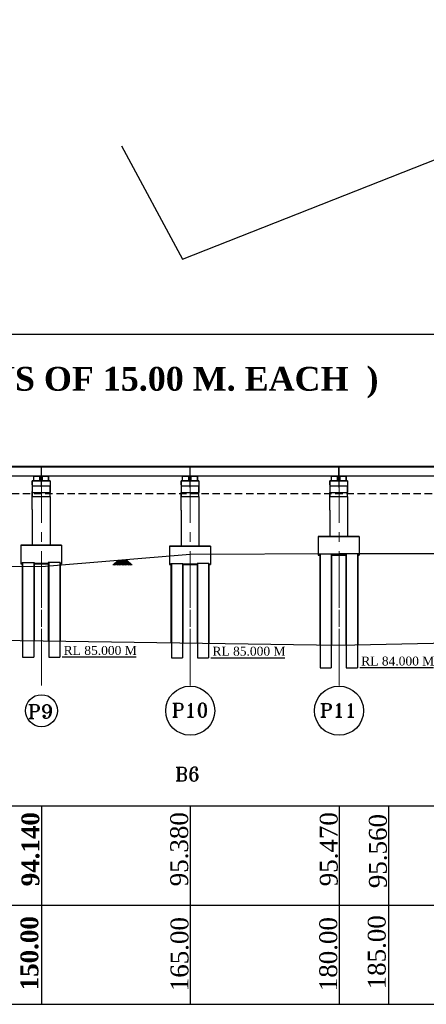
# Model space of a CAD drawing. Header units: millimetres. Extents: x -1995464 to 3071730, y 501735 to 805605.
# Tile 10 of 12: x 2879071 to 2920065, y 706307 to 805605. Entities that reach past the tile are written whole.
import ezdxf

# ---------------------------------------------------------------- set-up
doc = ezdxf.new("R2010")
doc.units = ezdxf.units.MM
doc.header["$MEASUREMENT"] = 0
doc.linetypes.add('CENTER2', pattern=[28.575, 19.05, -3.175, 3.175, -3.175])
doc.linetypes.add('DASHED2', pattern=[0.375, 0.25, -0.125])
for name, color, linetype, lineweight in [('CENTER LINE', 1, 'CENTER2', 13), ('DRAWING', 23, 'Continuous', 15), ('Hatch', 251, 'Continuous', 18)]:
    doc.layers.add(name, color=color, linetype=linetype, lineweight=lineweight)
doc.styles.add('03', font='romant.shx')
doc.styles.get("Standard").update_dxf_attribs({"font": 'times.ttf'})
pattern_1 = [(45, (2708031.11, 778642.408), (-8.8388348, 8.8388348), [])]
pattern_2 = [(45, (2708904.394, 778642.408), (-8.8388348, 8.8388348), [])]
pattern_3 = [(45, (2723031.11, 778642.408), (-8.8388348, 8.8388348), [])]
pattern_4 = [(45, (2723904.394, 778642.408), (-8.8388348, 8.8388348), [])]
pattern_5 = [(45, (2738031.11, 778642.408), (-8.8388348, 8.8388348), [])]
pattern_6 = [(45, (2738904.394, 778642.408), (-8.8388348, 8.8388348), [])]

msp = doc.modelspace()

# ---------------------------------------------------------------- hatches: boundary and pattern name
at = {"lineweight": 25, "ltscale": 2000}
h = msp.add_hatch(dxfattribs=at)
h.set_pattern_fill('AR-CONC', color=0, scale=100)
h.set_pattern_definition([(50, (150000, -120), (717.26018, -62.75213), [75, -825]), (355, (150000, -120), (-138.75133, 752.19213), [60, -660]), (100.451444, (150059.8, -125.2), (578.50885, 689.43999), [63.7402, -701.14211]), (46.1842, (150000, 80), (1067.24133, -165.51928), [112.5, -1237.5]), (96.635635, (150088.9, 66.2), (934.66195, 974.1186), [95.61034, -1051.71376]), (351.184164, (150000, 80), (934.66195, 974.1186), [90, -990]), (21, (150100, 30), (596.90705, -402.61889), [75, -825]), (326, (150100, 30), (243.31533, 725.15005), [60, -660]), (71.451445, (150149.74, -3.55), (840.22238, 322.53115), [63.74019, -701.14211]), (37.5, (150000, -120), (12.159855, 332.893854), [0, -652, 0, -670, 0, -662.5]), (7.5, (150000, -120), (263.069537, 394.41171), [0, -382, 0, -637, 0, -252.5]), (327.5, (149777, -120), (533.822436, -22.554872), [0, -250, 0, -780, 0, -1035]), (317.5, (149677, -120), (583.18617, 100.10498), [0, -325, 0, -518, 0, -735])])
h.paths.add_polyline_path([(2911951.7, 751687.4), (2911265.2, 751687.4), (2911265.2, 751612.4), (2911951.7, 751612.4)])
h = msp.add_hatch(dxfattribs=at)
h.set_pattern_fill('AR-CONC', color=0, scale=100)
h.set_pattern_definition([(50, (120000, -1010), (717.26018, -62.75213), [75, -825]), (355, (120000, -1010), (-138.75133, 752.19213), [60, -660]), (100.451444, (120059.8, -1015.2), (578.50885, 689.43999), [63.7402, -701.14211]), (46.1842, (120000, -810), (1067.24133, -165.51928), [112.5, -1237.5]), (96.635635, (120088.9, -823.8), (934.66195, 974.1186), [95.61034, -1051.71376]), (351.184164, (120000, -810), (934.66195, 974.1186), [90, -990]), (21, (120100, -860), (596.90705, -402.61889), [75, -825]), (326, (120100, -860), (243.31533, 725.15005), [60, -660]), (71.451445, (120149.74, -893.55), (840.22238, 322.53115), [63.74019, -701.14211]), (37.5, (120000, -1010), (12.159855, 332.893854), [0, -652, 0, -670, 0, -662.5]), (7.5, (120000, -1010), (263.069537, 394.41171), [0, -382, 0, -637, 0, -252.5]), (327.5, (119777, -1010), (533.822436, -22.554872), [0, -250, 0, -780, 0, -1035]), (317.5, (119677, -1010), (583.18617, 100.10498), [0, -325, 0, -518, 0, -735])])
h.paths.add_polyline_path([(2881951.7, 750797.4), (2881265.2, 750797.4), (2881265.2, 750722.4), (2881951.7, 750722.4)])
h = msp.add_hatch(dxfattribs=at)
h.set_pattern_fill('AR-CONC', color=0, scale=100)
h.set_pattern_definition([(50, (135000, -1085), (717.26018, -62.75213), [75, -825]), (355, (135000, -1085), (-138.75133, 752.19213), [60, -660]), (100.451444, (135059.8, -1090.2), (578.50885, 689.43999), [63.7402, -701.14211]), (46.1842, (135000, -885), (1067.24133, -165.51928), [112.5, -1237.5]), (96.635635, (135088.9, -898.8), (934.66195, 974.1186), [95.61034, -1051.71376]), (351.184164, (135000, -885), (934.66195, 974.1186), [90, -990]), (21, (135100, -935), (596.90705, -402.61889), [75, -825]), (326, (135100, -935), (243.31533, 725.15005), [60, -660]), (71.451445, (135149.74, -968.55), (840.22238, 322.53115), [63.74019, -701.14211]), (37.5, (135000, -1085), (12.159855, 332.893854), [0, -652, 0, -670, 0, -662.5]), (7.5, (135000, -1085), (263.069537, 394.41171), [0, -382, 0, -637, 0, -252.5]), (327.5, (134777, -1085), (533.822436, -22.554872), [0, -250, 0, -780, 0, -1035]), (317.5, (134677, -1085), (583.18617, 100.10498), [0, -325, 0, -518, 0, -735])])
h.paths.add_polyline_path([(2896951.7, 750722.4), (2896265.2, 750722.4), (2896265.2, 750647.4), (2896951.7, 750647.4)])
at = {"layer": 'Hatch', "ltscale": 20}
h = msp.add_hatch(dxfattribs=at)
h.set_pattern_fill('ANSI31', color=256, scale=100, style=0)
h.set_pattern_definition(pattern_1)
h.paths.add_polyline_path([(2880800, 759607.4), (2880947.4, 759607.4), (2880947.4, 759558.1), (2880800, 759558.1)])
h.paths.add_polyline_path([(2880643.2, 759607.4), (2880800, 759607.4), (2880800, 759558.1), (2880643.2, 759558.1)])
h = msp.add_hatch(dxfattribs=at)
h.set_pattern_fill('ANSI31', color=256, scale=100, style=0)
h.set_pattern_definition(pattern_1)
h.paths.add_polyline_path([(2880800, 759607.4), (2880947.4, 759607.4), (2880947.4, 759558.1), (2880800, 759558.1)])
h.paths.add_polyline_path([(2880643.2, 759607.4), (2880800, 759607.4), (2880800, 759558.1), (2880643.2, 759558.1)])
h = msp.add_hatch(dxfattribs=at)
h.set_pattern_fill('ANSI31', color=256, scale=100, style=0)
h.set_pattern_definition(pattern_2)
h.paths.add_polyline_path([(2881673.3, 759607.4), (2881820.6, 759607.4), (2881820.6, 759558.1), (2881673.3, 759558.1)])
h.paths.add_polyline_path([(2881516.5, 759607.4), (2881673.3, 759607.4), (2881673.3, 759558.1), (2881516.5, 759558.1)])
h = msp.add_hatch(dxfattribs=at)
h.set_pattern_fill('ANSI31', color=256, scale=100, style=0)
h.set_pattern_definition(pattern_2)
h.paths.add_polyline_path([(2881673.3, 759607.4), (2881820.6, 759607.4), (2881820.6, 759558.1), (2881673.3, 759558.1)])
h.paths.add_polyline_path([(2881516.5, 759607.4), (2881673.3, 759607.4), (2881673.3, 759558.1), (2881516.5, 759558.1)])
h = msp.add_hatch(dxfattribs=at)
h.set_pattern_fill('ANSI31', color=256, scale=100, style=0)
h.set_pattern_definition(pattern_3)
h.paths.add_polyline_path([(2895800, 759607.4), (2895947.4, 759607.4), (2895947.4, 759558.1), (2895800, 759558.1)])
h.paths.add_polyline_path([(2895643.2, 759607.4), (2895800, 759607.4), (2895800, 759558.1), (2895643.2, 759558.1)])
h = msp.add_hatch(dxfattribs=at)
h.set_pattern_fill('ANSI31', color=256, scale=100, style=0)
h.set_pattern_definition(pattern_3)
h.paths.add_polyline_path([(2895800, 759607.4), (2895947.4, 759607.4), (2895947.4, 759558.1), (2895800, 759558.1)])
h.paths.add_polyline_path([(2895643.2, 759607.4), (2895800, 759607.4), (2895800, 759558.1), (2895643.2, 759558.1)])
h = msp.add_hatch(dxfattribs=at)
h.set_pattern_fill('ANSI31', color=256, scale=100, style=0)
h.set_pattern_definition(pattern_4)
h.paths.add_polyline_path([(2896673.3, 759607.4), (2896820.6, 759607.4), (2896820.6, 759558.1), (2896673.3, 759558.1)])
h.paths.add_polyline_path([(2896516.5, 759607.4), (2896673.3, 759607.4), (2896673.3, 759558.1), (2896516.5, 759558.1)])
h = msp.add_hatch(dxfattribs=at)
h.set_pattern_fill('ANSI31', color=256, scale=100, style=0)
h.set_pattern_definition(pattern_4)
h.paths.add_polyline_path([(2896673.3, 759607.4), (2896820.6, 759607.4), (2896820.6, 759558.1), (2896673.3, 759558.1)])
h.paths.add_polyline_path([(2896516.5, 759607.4), (2896673.3, 759607.4), (2896673.3, 759558.1), (2896516.5, 759558.1)])
h = msp.add_hatch(dxfattribs=at)
h.set_pattern_fill('ANSI31', color=256, scale=100, style=0)
h.set_pattern_definition(pattern_5)
h.paths.add_polyline_path([(2910800, 759607.4), (2910947.4, 759607.4), (2910947.4, 759558.1), (2910800, 759558.1)])
h.paths.add_polyline_path([(2910643.2, 759607.4), (2910800, 759607.4), (2910800, 759558.1), (2910643.2, 759558.1)])
h = msp.add_hatch(dxfattribs=at)
h.set_pattern_fill('ANSI31', color=256, scale=100, style=0)
h.set_pattern_definition(pattern_5)
h.paths.add_polyline_path([(2910800, 759607.4), (2910947.4, 759607.4), (2910947.4, 759558.1), (2910800, 759558.1)])
h.paths.add_polyline_path([(2910643.2, 759607.4), (2910800, 759607.4), (2910800, 759558.1), (2910643.2, 759558.1)])
h = msp.add_hatch(dxfattribs=at)
h.set_pattern_fill('ANSI31', color=256, scale=100, style=0)
h.set_pattern_definition(pattern_6)
h.paths.add_polyline_path([(2911673.3, 759607.4), (2911820.6, 759607.4), (2911820.6, 759558.1), (2911673.3, 759558.1)])
h.paths.add_polyline_path([(2911516.5, 759607.4), (2911673.3, 759607.4), (2911673.3, 759558.1), (2911516.5, 759558.1)])
h = msp.add_hatch(dxfattribs=at)
h.set_pattern_fill('ANSI31', color=256, scale=100, style=0)
h.set_pattern_definition(pattern_6)
h.paths.add_polyline_path([(2911673.3, 759607.4), (2911820.6, 759607.4), (2911820.6, 759558.1), (2911673.3, 759558.1)])
h.paths.add_polyline_path([(2911516.5, 759607.4), (2911673.3, 759607.4), (2911673.3, 759558.1), (2911516.5, 759558.1)])

# ---------------------------------------------------------------- linework, layer by layer
at = {"color": 1, "ltscale": 20}
for p, q in [((2895491.5, 781452), (2956604.4, 805605.2)), ((2889336.2, 792869.9), (2895491.5, 781452))]:
    msp.add_line(p, q, dxfattribs=at)
at = {"color": 0, "lineweight": 25, "ltscale": 2000}
for p, q in [((2686660.7, 773894.8), (3071572.7, 773894.8)), ((2716265.2, 760582.4), (2977765.2, 760582.4)), ((2746285.2, 759607.4), (2977765.2, 759607.4)), ((2909171.7, 753487.4), (2913301.7, 753487.4)), ((2909171.7, 753487.4), (2909171.7, 751612.4)), ((2913301.7, 753487.4), (2909171.7, 753487.4)), ((2912136.7, 753487.4), (2913135.3, 753487.4)), ((2913301.7, 753487.4), (2913301.7, 751612.4)), ((2879171.7, 752597.4), (2883301.7, 752597.4)), ((2879171.7, 752597.4), (2879171.7, 750722.4)), ((2883301.7, 752597.4), (2879171.7, 752597.4)), ((2881265.2, 750447.4), (2896265.2, 751687.4)), ((2882136.7, 752597.4), (2883135.3, 752597.4)), ((2883301.7, 752597.4), (2883301.7, 750722.4)), ((2894171.7, 752522.4), (2898301.7, 752522.4)), ((2894171.7, 752522.4), (2894171.7, 750647.4)), ((2898301.7, 752522.4), (2894171.7, 752522.4)), ((2896265.2, 751687.4), (2911265.2, 751777.4)), ((2897136.7, 752522.4), (2898135.3, 752522.4)), ((2898301.7, 752522.4), (2898301.7, 750647.4)), ((2909171.7, 751687.4), (2909321.6, 751687.4)), ((2909321.6, 751737.4), (2909321.6, 742516.1)), ((2909321.6, 751737.4), (2910521.6, 751737.4)), ((2909361.6, 751737.4), (2909361.6, 740232.4)), ((2910481.6, 751737.4), (2910481.6, 740232.4)), ((2910521.6, 751737.4), (2910521.6, 742498.3)), ((2910521.6, 751687.4), (2911951.7, 751687.4)), ((2911265.2, 751777.4), (2926265.2, 751777.4)), ((2911836.7, 751687.4), (2911951.7, 751687.4)), ((2911951.7, 751737.4), (2911951.7, 742503.2)), ((2913151.7, 751737.4), (2911951.7, 751737.4)), ((2911991.7, 751737.4), (2911991.7, 740232.4)), ((2913111.7, 751737.4), (2913111.7, 740232.4)), ((2913151.7, 751737.4), (2913151.7, 742530.8)), ((2913151.7, 751687.4), (2913301.7, 751687.4)), ((2879171.7, 750797.4), (2879321.6, 750797.4)), ((2879171.7, 750722.4), (2879321.7, 750722.4)), ((2879321.6, 750847.4), (2879321.6, 742958.9)), ((2879321.6, 750847.4), (2880521.6, 750847.4)), ((2879361.6, 750847.4), (2879361.6, 741307.4)), ((2880481.6, 750847.4), (2880481.6, 741307.4)), ((2880521.6, 750847.4), (2880521.6, 742941.2)), ((2880521.6, 750797.4), (2881951.7, 750797.4)), ((2880521.6, 750722.4), (2881951.7, 750722.4)), ((2881836.7, 750797.4), (2881951.7, 750797.4)), ((2881951.7, 750847.4), (2881951.7, 742920.1)), ((2883151.7, 750847.4), (2881951.7, 750847.4)), ((2881991.7, 750847.4), (2881991.7, 741307.4)), ((2883111.7, 750847.4), (2883111.7, 741307.4)), ((2883151.7, 750847.4), (2883151.7, 742902.4)), ((2883151.7, 750797.4), (2883301.7, 750797.4)), ((2883151.7, 750722.4), (2883301.7, 750722.4)), ((2894171.7, 750722.4), (2894321.6, 750722.4)), ((2894321.6, 750772.4), (2894321.6, 742737.5)), ((2894321.6, 750772.4), (2895521.6, 750772.4)), ((2894361.6, 750772.4), (2894361.6, 741232.4)), ((2895481.6, 750772.4), (2895481.6, 741232.4)), ((2895521.6, 750772.4), (2895521.6, 742719.8)), ((2895521.6, 750722.4), (2896951.7, 750722.4)), ((2896836.7, 750722.4), (2896951.7, 750722.4)), ((2896951.7, 750772.4), (2896951.7, 742698.7)), ((2898151.7, 750772.4), (2896951.7, 750772.4)), ((2896991.7, 750772.4), (2896991.7, 741232.4)), ((2898111.7, 750772.4), (2898111.7, 741232.4)), ((2898151.7, 750772.4), (2898151.7, 742680.9)), ((2898151.7, 750722.4), (2898301.7, 750722.4)), ((2909171.7, 751612.4), (2909321.7, 751612.4)), ((2910521.6, 751612.4), (2911951.7, 751612.4)), ((2913151.7, 751612.4), (2913301.7, 751612.4)), ((2866265.2, 750637.4), (2881265.2, 750447.4)), ((2894171.7, 750647.4), (2894321.7, 750647.4)), ((2895521.6, 750647.4), (2896951.7, 750647.4)), ((2898151.7, 750647.4), (2898301.7, 750647.4)), ((2911265.2, 742487.4), (2806265.2, 744037.4)), ((2931265.2, 742947.4), (2911265.2, 742487.4)), ((2879361.6, 741307.4), (2880481.6, 741307.4)), ((2881991.7, 741307.4), (2883111.7, 741307.4)), ((2894361.6, 741232.4), (2895481.6, 741232.4)), ((2896991.7, 741232.4), (2898111.7, 741232.4)), ((2909361.6, 740232.4), (2910481.6, 740232.4)), ((2911991.7, 740232.4), (2913111.7, 740232.4)), ((2688930.7, 726307.4), (2995600.6, 726307.4)), ((2881265.2, 726307.4), (2881265.2, 706307.4)), ((2896265.2, 726307.4), (2896265.2, 706307.4)), ((2916265.2, 726307.4), (2916265.2, 706307.4)), ((2688930.7, 716307.4), (2995600.6, 716307.4)), ((2688930.7, 706307.4), (2995600.6, 706307.4)), ((2688930.7, 706307.4), (2995600.6, 706307.4))]:
    msp.add_line(p, q, dxfattribs=at)
for p, q in [((2746285.2, 760507.4), (2971265.2, 760507.4)), ((2881225.2, 760582.4), (2881225.2, 759607.4)), ((2881265.2, 758507.4), (2881265.2, 760582.4)), ((2896225.2, 760582.4), (2896225.2, 759532.4)), ((2896265.2, 758432.4), (2896265.2, 760507.4)), ((2911225.2, 760582.4), (2911225.2, 759532.4)), ((2911265.2, 758432.4), (2911265.2, 760507.4)), ((2880336.7, 758707.4), (2880336.7, 759107.4)), ((2880336.7, 759107.4), (2880336.7, 758607.4)), ((2880336.7, 759107.4), (2882136.7, 759107.4)), ((2882136.7, 759107.4), (2880336.7, 759107.4)), ((2881108, 759558.1), (2880492, 759558.1)), ((2880643.2, 759607.4), (2880643.2, 759568.4)), ((2880643.2, 759607.4), (2880643.2, 759568.4)), ((2881108, 759107.4), (2881108, 759558.1)), ((2881236.7, 759107.4), (2882043.3, 759107.4)), ((2881236.7, 759107.4), (2882136.7, 759107.4)), ((2881236.7, 759107.4), (2882136.7, 759107.4)), ((2881981.3, 759558.1), (2881365.3, 759558.1)), ((2881516.5, 759607.4), (2881516.5, 759568.4)), ((2881516.5, 759607.4), (2881516.5, 759568.4)), ((2881981.3, 759107.4), (2881981.3, 759558.1)), ((2882136.7, 759107.4), (2882136.7, 758607.4)), ((2882136.7, 759107.4), (2882136.7, 758507.4)), ((2895336.7, 758707.4), (2895336.7, 759107.4)), ((2895336.7, 759107.4), (2895336.7, 758607.4)), ((2895336.7, 759107.4), (2897136.7, 759107.4)), ((2897136.7, 759107.4), (2895336.7, 759107.4)), ((2896108, 759558.1), (2895492, 759558.1)), ((2895643.2, 759607.4), (2895643.2, 759568.4)), ((2895643.2, 759607.4), (2895643.2, 759568.4)), ((2896108, 759107.4), (2896108, 759558.1)), ((2896236.7, 759107.4), (2897043.3, 759107.4)), ((2896236.7, 759107.4), (2897136.7, 759107.4)), ((2896236.7, 759107.4), (2897136.7, 759107.4)), ((2896981.3, 759558.1), (2896365.3, 759558.1)), ((2896516.5, 759607.4), (2896516.5, 759568.4)), ((2896516.5, 759607.4), (2896516.5, 759568.4)), ((2896981.3, 759107.4), (2896981.3, 759558.1)), ((2897136.7, 759107.4), (2897136.7, 758607.4)), ((2897136.7, 759107.4), (2897136.7, 758507.4)), ((2910336.7, 758707.4), (2910336.7, 759107.4)), ((2910336.7, 759107.4), (2910336.7, 758607.4)), ((2910336.7, 759107.4), (2912136.7, 759107.4)), ((2912136.7, 759107.4), (2910336.7, 759107.4)), ((2911108, 759558.1), (2910492, 759558.1)), ((2910643.2, 759607.4), (2910643.2, 759568.4)), ((2910643.2, 759607.4), (2910643.2, 759568.4)), ((2911108, 759107.4), (2911108, 759558.1)), ((2911236.7, 759107.4), (2912043.3, 759107.4)), ((2911236.7, 759107.4), (2912136.7, 759107.4)), ((2911236.7, 759107.4), (2912136.7, 759107.4)), ((2911981.3, 759558.1), (2911365.3, 759558.1)), ((2911516.5, 759607.4), (2911516.5, 759568.4)), ((2911516.5, 759607.4), (2911516.5, 759568.4)), ((2911981.3, 759107.4), (2911981.3, 759558.1)), ((2912136.7, 759107.4), (2912136.7, 758607.4)), ((2912136.7, 759107.4), (2912136.7, 758507.4)), ((2880336.7, 758607.4), (2880336.7, 757907.4)), ((2880336.7, 758507.4), (2880336.7, 757707.4)), ((2880336.7, 756207.4), (2880336.7, 758007.4)), ((2880336.7, 757907.4), (2880336.7, 757507.4)), ((2882136.7, 758607.4), (2882136.7, 757907.4)), ((2882136.7, 757507.4), (2882136.7, 758607.4)), ((2895336.7, 758607.4), (2895336.7, 757907.4)), ((2895336.7, 758507.4), (2895336.7, 757707.4)), ((2895336.7, 756132.4), (2895336.7, 757932.4)), ((2895336.7, 757907.4), (2895336.7, 757507.4)), ((2897136.7, 758607.4), (2897136.7, 757907.4)), ((2897136.7, 757507.4), (2897136.7, 758607.4)), ((2910336.7, 758607.4), (2910336.7, 757907.4)), ((2910336.7, 758507.4), (2910336.7, 757707.4)), ((2910336.7, 756132.4), (2910336.7, 757932.4)), ((2910336.7, 757907.4), (2910336.7, 757507.4)), ((2912136.7, 758607.4), (2912136.7, 757907.4)), ((2912136.7, 757507.4), (2912136.7, 758607.4)), ((2882136.7, 757507.4), (2882136.7, 752597.4)), ((2897136.7, 757507.4), (2897136.7, 752522.4)), ((2912136.7, 757507.4), (2912136.7, 753487.4)), ((2880336.7, 756207.4), (2880336.7, 752597.4)), ((2882136.7, 756607.4), (2882136.7, 756207.4)), ((2895336.7, 756132.4), (2895336.7, 752522.4)), ((2897136.7, 756532.4), (2897136.7, 756132.4)), ((2910336.7, 756132.4), (2910336.7, 753487.4)), ((2912136.7, 756532.4), (2912136.7, 756132.4)), ((2911265.2, 726307.4), (2911265.2, 706307.4))]:
    msp.add_line(p, q)
at = {"ltscale": 2000}
for p, q in [((2880492, 759107.4), (2880336.7, 759107.4)), ((2881342.6, 759107.4), (2881431.6, 759107.4)), ((2882136.7, 759107.4), (2881981.3, 759107.4)), ((2882047.6, 759107.4), (2882136.7, 759107.4)), ((2895492, 759107.4), (2895336.7, 759107.4)), ((2896342.6, 759107.4), (2896431.6, 759107.4)), ((2897136.7, 759107.4), (2896981.3, 759107.4)), ((2897047.6, 759107.4), (2897136.7, 759107.4)), ((2910492, 759107.4), (2910336.7, 759107.4)), ((2911342.6, 759107.4), (2911431.6, 759107.4)), ((2912136.7, 759107.4), (2911981.3, 759107.4)), ((2912047.6, 759107.4), (2912136.7, 759107.4)), ((2880336.7, 758607.5), (2882136.7, 758607.4)), ((2880336.7, 757907.5), (2882136.7, 757907.4)), ((2895336.7, 758607.5), (2897136.7, 758607.4)), ((2895336.7, 757907.5), (2897136.7, 757907.4)), ((2910336.7, 758607.5), (2912136.7, 758607.4)), ((2910336.7, 757907.5), (2912136.7, 757907.4)), ((2880336.7, 757507.6), (2882136.7, 757507.4)), ((2895336.7, 757507.6), (2897136.7, 757507.4)), ((2910336.7, 757507.6), (2912136.7, 757507.4))]:
    msp.add_line(p, q, dxfattribs=at)
at = {"color": 0, "linetype": 'DASHED2', "lineweight": 25, "ltscale": 3000}
msp.add_line((2716265.2, 757807.4), (2986265.2, 757807.4), dxfattribs=at)
at = {"color": 3}
for p, q in [((2888477.6, 750583.3), (2888999.6, 751105.3)), ((2888603.3, 750583.3), (2889062.4, 751042.4)), ((2888728.9, 750583.3), (2889125.2, 750979.6)), ((2888854.6, 750583.3), (2889188, 750916.8)), ((2888980.2, 750583.3), (2889250.9, 750854)), ((2888999.6, 751105.3), (2889521.5, 750583.3)), ((2888999.6, 751105.3), (2889879.1, 751105.3)), ((2889105.9, 750583.3), (2889313.7, 750791.1)), ((2889125.2, 751105.3), (2889584.3, 750646.1)), ((2889125.2, 751105.3), (2889647.2, 750583.3)), ((2889231.5, 750583.3), (2889376.5, 750728.3)), ((2889250.9, 751105.3), (2889772.8, 750583.3)), ((2889376.5, 751105.3), (2889898.5, 750583.3)), ((2889502.2, 751105.3), (2890024.1, 750583.3)), ((2889627.8, 751105.3), (2890149.8, 750583.3)), ((2889753.5, 751105.3), (2890275.4, 750583.3)), ((2889879.1, 751105.3), (2890401.1, 750583.3)), ((2889357.2, 750583.3), (2889439.4, 750665.5))]:
    msp.add_line(p, q, dxfattribs=at)
at = {"color": 1, "linetype": 'Continuous', "ltscale": 1000}
for p, q in [((2881265.2, 743307.4), (2881238.2, 743307.4)), ((2896265.2, 743232.4), (2896238.2, 743232.4)), ((2911265.2, 743232.4), (2911238.2, 743232.4))]:
    msp.add_line(p, q, dxfattribs=at)
at = {"color": 0, "ltscale": 2}
for p, q in [((2890798.6, 741306.1), (2883348.4, 741306.1)), ((2905798.6, 741231.1), (2898348.4, 741231.1)), ((2920798.6, 740236.8), (2913348.4, 740236.8))]:
    msp.add_line(p, q, dxfattribs=at)
for points in [[(2880492, 759558.1), (2881108, 759558.1), (2881108, 759107.4), (2880492, 759107.4)], [(2880492, 759558.1), (2881108, 759558.1), (2881108, 759107.4), (2880492, 759107.4)], [(2880643.2, 759607.4), (2880947.4, 759607.4), (2880947.4, 759558.1), (2880643.2, 759558.1)], [(2880643.2, 759607.4), (2880947.4, 759607.4), (2880947.4, 759558.1), (2880643.2, 759558.1)], [(2881365.3, 759558.1), (2881981.3, 759558.1), (2881981.3, 759107.4), (2881365.3, 759107.4)], [(2881365.3, 759558.1), (2881981.3, 759558.1), (2881981.3, 759107.4), (2881365.3, 759107.4)], [(2881516.5, 759607.4), (2881820.6, 759607.4), (2881820.6, 759558.1), (2881516.5, 759558.1)], [(2881516.5, 759607.4), (2881820.6, 759607.4), (2881820.6, 759558.1), (2881516.5, 759558.1)], [(2895492, 759558.1), (2896108, 759558.1), (2896108, 759107.4), (2895492, 759107.4)], [(2895492, 759558.1), (2896108, 759558.1), (2896108, 759107.4), (2895492, 759107.4)], [(2895643.2, 759607.4), (2895947.4, 759607.4), (2895947.4, 759558.1), (2895643.2, 759558.1)], [(2895643.2, 759607.4), (2895947.4, 759607.4), (2895947.4, 759558.1), (2895643.2, 759558.1)], [(2896365.3, 759558.1), (2896981.3, 759558.1), (2896981.3, 759107.4), (2896365.3, 759107.4)], [(2896365.3, 759558.1), (2896981.3, 759558.1), (2896981.3, 759107.4), (2896365.3, 759107.4)], [(2896516.5, 759607.4), (2896820.6, 759607.4), (2896820.6, 759558.1), (2896516.5, 759558.1)], [(2896516.5, 759607.4), (2896820.6, 759607.4), (2896820.6, 759558.1), (2896516.5, 759558.1)], [(2910492, 759558.1), (2911108, 759558.1), (2911108, 759107.4), (2910492, 759107.4)], [(2910492, 759558.1), (2911108, 759558.1), (2911108, 759107.4), (2910492, 759107.4)], [(2910643.2, 759607.4), (2910947.4, 759607.4), (2910947.4, 759558.1), (2910643.2, 759558.1)], [(2910643.2, 759607.4), (2910947.4, 759607.4), (2910947.4, 759558.1), (2910643.2, 759558.1)], [(2911365.3, 759558.1), (2911981.3, 759558.1), (2911981.3, 759107.4), (2911365.3, 759107.4)], [(2911365.3, 759558.1), (2911981.3, 759558.1), (2911981.3, 759107.4), (2911365.3, 759107.4)], [(2911516.5, 759607.4), (2911820.6, 759607.4), (2911820.6, 759558.1), (2911516.5, 759558.1)], [(2911516.5, 759607.4), (2911820.6, 759607.4), (2911820.6, 759558.1), (2911516.5, 759558.1)]]:
    msp.add_lwpolyline(points, close=True)
at = {"color": 0, "lineweight": 25, "ltscale": 2000}
for centre, radius in [((2896265.2, 735919.3), 2474.2), ((2911265.2, 735919.3), 2474.2), ((2881265.2, 735919.3), 1612.8)]:
    msp.add_circle(centre, radius, dxfattribs=at)
at = {"layer": 'CENTER LINE', "ltscale": 300}
for p, q in [((2881265.2, 760582.4), (2881265.2, 738470.6)), ((2896265.2, 760582.4), (2896265.2, 738470.6)), ((2911265.2, 760582.4), (2911265.2, 738470.6)), ((2911265.2, 738470.6), (2911265.2, 751687.4)), ((2881265.2, 738470.6), (2881265.2, 750637.4)), ((2896265.2, 738470.6), (2896265.2, 750447.4)), ((2911265.2, 738470.6), (2911265.2, 742487.4))]:
    msp.add_line(p, q, dxfattribs=at)
at = {"layer": 'DRAWING', "ltscale": 10}
for p, q in [((2881544.7, 759107.4), (2880336.7, 759107.4)), ((2896544.7, 759107.4), (2895336.7, 759107.4)), ((2911544.7, 759107.4), (2910336.7, 759107.4))]:
    msp.add_line(p, q, dxfattribs=at)
at = {"layer": 'DRAWING', "ltscale": 0.05}
for p, q in [((2881108, 759558.1), (2880492, 759558.1)), ((2880492, 759107.4), (2880492, 759558.1)), ((2880492, 759107.4), (2880492, 759558.1)), ((2880643.2, 759558.1), (2880643.2, 759607.4)), ((2880643.2, 759558.1), (2880643.2, 759607.4)), ((2880947.4, 759558.1), (2880947.4, 759607.4)), ((2880947.4, 759558.1), (2880947.4, 759607.4)), ((2881108, 759107.4), (2881108, 759558.1)), ((2881981.3, 759558.1), (2881365.3, 759558.1)), ((2881365.3, 759107.4), (2881365.3, 759558.1)), ((2881365.3, 759107.4), (2881365.3, 759558.1)), ((2881516.5, 759558.1), (2881516.5, 759607.4)), ((2881516.5, 759558.1), (2881516.5, 759607.4)), ((2881820.6, 759558.1), (2881820.6, 759607.4)), ((2881820.6, 759558.1), (2881820.6, 759607.4)), ((2881981.3, 759107.4), (2881981.3, 759558.1)), ((2896108, 759558.1), (2895492, 759558.1)), ((2895492, 759107.4), (2895492, 759558.1)), ((2895492, 759107.4), (2895492, 759558.1)), ((2895643.2, 759558.1), (2895643.2, 759607.4)), ((2895643.2, 759558.1), (2895643.2, 759607.4)), ((2895947.4, 759558.1), (2895947.4, 759607.4)), ((2895947.4, 759558.1), (2895947.4, 759607.4)), ((2896108, 759107.4), (2896108, 759558.1)), ((2896981.3, 759558.1), (2896365.3, 759558.1)), ((2896365.3, 759107.4), (2896365.3, 759558.1)), ((2896365.3, 759107.4), (2896365.3, 759558.1)), ((2896516.5, 759558.1), (2896516.5, 759607.4)), ((2896516.5, 759558.1), (2896516.5, 759607.4)), ((2896820.6, 759558.1), (2896820.6, 759607.4)), ((2896820.6, 759558.1), (2896820.6, 759607.4)), ((2896981.3, 759107.4), (2896981.3, 759558.1)), ((2911108, 759558.1), (2910492, 759558.1)), ((2910492, 759107.4), (2910492, 759558.1)), ((2910492, 759107.4), (2910492, 759558.1)), ((2910643.2, 759558.1), (2910643.2, 759607.4)), ((2910643.2, 759558.1), (2910643.2, 759607.4)), ((2910947.4, 759558.1), (2910947.4, 759607.4)), ((2910947.4, 759558.1), (2910947.4, 759607.4)), ((2911108, 759107.4), (2911108, 759558.1)), ((2911981.3, 759558.1), (2911365.3, 759558.1)), ((2911365.3, 759107.4), (2911365.3, 759558.1)), ((2911365.3, 759107.4), (2911365.3, 759558.1)), ((2911516.5, 759558.1), (2911516.5, 759607.4)), ((2911516.5, 759558.1), (2911516.5, 759607.4)), ((2911820.6, 759558.1), (2911820.6, 759607.4)), ((2911820.6, 759558.1), (2911820.6, 759607.4)), ((2911981.3, 759107.4), (2911981.3, 759558.1))]:
    msp.add_line(p, q, dxfattribs=at)

# ---------------------------------------------------------------- texts
at = {"color": 0, "lineweight": 25, "ltscale": 2000, "style": '03'}
for s, p in [('P9', (2879888.4, 735143)), ('P10', (2894381.1, 735271.4)), ('P11', (2909324.1, 735259.7)), ('B6', (2894718.8, 728817.3))]:
    msp.add_text(s, height=1400, dxfattribs=at).set_placement(p)
at = {"color": 0, "linetype": 'ByBlock', "lineweight": -2, "ltscale": 2000, "insert": (2792189.2, 770590.7), "char_height": 2400, "width": 161175.545, "attachment_point": 1}
msp.add_mtext('{\\fTimes New Roman|b1|i0|c0|p18;TOTAL LENGTH OF BRIDGE -  225.00 M. ( 15 SPANS OF 15.00 M. EACH  )}', dxfattribs=at)
at = {"color": 0, "ltscale": 2, "char_height": 899.716, "width": 8256.365, "attachment_point": 1}
for s, insert in [(' RL 85.000 M', (2883167.4, 742444.5)), (' RL 85.000 M', (2898167.4, 742369.5)), (' RL 84.000 M', (2913167.4, 741375.2))]:
    msp.add_mtext(s, dxfattribs=dict(at, insert=insert))
at = {"char_height": 1800, "width": 6435.525, "attachment_point": 2, "rotation": 90}
for s, insert in [('{\\fTimes New Roman|b1|i0|c0|p18;94.140}', (2879245.8, 721947.9)), ('95.380', (2894245.8, 721947.9)), ('95.470', (2909327.2, 721947.9)), ('95.560', (2914283, 721760.4)), ('{\\fTimes New Roman|b1|i0|c0|p18;150.00}', (2879145.9, 711457.6)), ('165.00', (2894278.3, 711365.7)), ('180.00', (2909278.3, 711365.7)), ('185.00', (2914167.1, 711552.9))]:
    msp.add_mtext(s, dxfattribs=dict(at, insert=insert))

doc.saveas('drawing.dxf')
